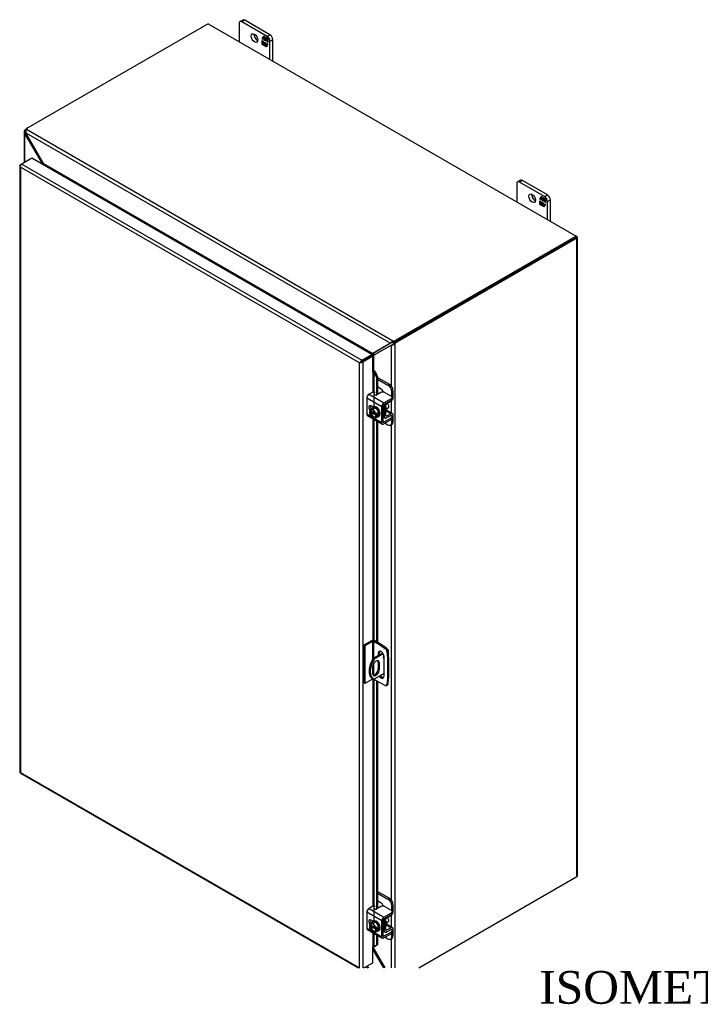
# Model space of a CAD drawing. Header units: inches. Extents: x 6 to 234, y 0 to 156.
# Tile 7 of 8: x 171 to 202, y 110 to 156. Entities that reach past the tile are written whole.
import ezdxf
from ezdxf.enums import TextEntityAlignment as Align

# ---------------------------------------------------------------- set-up
doc = ezdxf.new("R2010")
doc.units = ezdxf.units.IN
doc.header["$MEASUREMENT"] = 0
for name, color, linetype in [('COM40153-1', 7, 'CONTINUOUS'), ('COM40153-2', 7, 'CONTINUOUS'), ('COM42667', 7, 'CONTINUOUS'), ('COM42780', 7, 'CONTINUOUS'), ('COM48460', 7, 'CONTINUOUS'), ('COM48509', 7, 'CONTINUOUS'), ('COM71780-20', 7, 'CONTINUOUS'), ('DEFAULT', 7, 'CONTINUOUS'), ('FET07710', 7, 'CONTINUOUS'), ('SCC19011', 7, 'CONTINUOUS'), ('WAF25035', 7, 'CONTINUOUS')]:
    doc.layers.add(name, color=color, linetype=linetype)
doc.styles.add('SEACAD_TIMES_NEW_ROMAN', font='times.ttf')

msp = doc.modelspace()

# ---------------------------------------------------------------- linework, layer by layer
at = {"layer": 'COM40153-1', "color": 7}
for p, q in [((187.871, 126.594), (187.425, 126.337)), ((187.898, 126.551), (187.476, 126.307)), ((188.087, 126.767), (188.104, 126.758)), ((188.135, 126.408), (188.135, 126.714)), ((187.425, 126.337), (187.476, 126.307)), ((187.665, 126.164), (187.716, 126.135)), ((187.665, 126.164), (187.665, 125.868)), ((187.716, 125.839), (187.716, 126.135)), ((187.407, 125.957), (187.407, 125.66)), ((187.93, 125.651), (187.476, 125.389)), ((187.665, 125.868), (187.716, 125.839)), ((187.4, 125.43), (187.451, 125.401))]:
    msp.add_line(p, q, dxfattribs=at)
for centre, major_axis, start_param, end_param in [((187.937, 126.421), (-0.0312, -0.0541), 4.139289, 6.283185), ((187.886, 126.45), (0.0313, 0.0541), 4.093609, 5.210881), ((188.027, 126.714), (-0.108, 0), 2.529725, 3.926991), ((187.775, 126.08), (0.375, 0.65), 1.508132, 3.141593), ((187.826, 126.051), (0.375, 0.65), 1.508132, 3.204257), ((187.561, 126.046), (-0.109, -0.189), 2.356194, 5.497787), ((187.51, 126.075), (-0.109, -0.189), 2.356194, 2.906426), ((187.937, 126.421), (-0.0312, -0.0541), 0, 0.63978), ((187.561, 125.749), (0.109, 0.189), 2.356194, 5.497787), ((187.51, 125.779), (0.109, 0.189), 3.37676, 5.497787)]:
    msp.add_ellipse(centre, major_axis=major_axis, ratio=0.57735, start_param=start_param, end_param=end_param, dxfattribs=at)
at = {"layer": 'COM40153-2', "color": 7}
for p, q in [((187.352, 127.155), (187.004, 126.954)), ((187.004, 126.954), (187.004, 125.219)), ((187.055, 126.924), (187.004, 126.954)), ((187.403, 127.125), (187.055, 126.924)), ((187.055, 126.924), (187.055, 125.189)), ((187.403, 127.125), (187.403, 126.301)), ((187.454, 127.125), (187.454, 126.354)), ((187.747, 126.956), (187.454, 127.125)), ((187.798, 126.985), (187.505, 127.155)), ((187.747, 126.956), (187.798, 126.985)), ((187.747, 126.956), (187.984, 126.796)), ((188.035, 126.825), (187.798, 126.985)), ((187.665, 126.585), (187.716, 126.614)), ((187.665, 126.585), (187.665, 126.476)), ((187.716, 126.505), (187.716, 126.614)), ((187.984, 126.796), (188.035, 126.825)), ((188.115, 126.686), (188.064, 126.656)), ((188.064, 126.656), (188.085, 126.372)), ((188.136, 126.401), (188.115, 126.686)), ((187.454, 126.112), (187.454, 125.58)), ((187.93, 125.534), (187.93, 126.432)), ((188.085, 126.372), (188.136, 126.401)), ((188.085, 126.372), (188.085, 125.416)), ((188.136, 126.401), (188.136, 125.445)), ((187.055, 125.189), (187.004, 125.219)), ((187.403, 125.39), (187.055, 125.189)), ((187.403, 125.429), (187.403, 125.39)), ((187.454, 125.4), (187.454, 125.39)), ((187.747, 125.221), (187.454, 125.39)), ((187.984, 125.108), (187.747, 125.221)), ((188.039, 125.106), (188.089, 125.136)), ((188.085, 125.416), (188.064, 125.155)), ((188.064, 125.155), (188.115, 125.184)), ((188.085, 125.416), (188.136, 125.445)), ((188.115, 125.184), (188.136, 125.445))]:
    msp.add_line(p, q, dxfattribs=at)
for centre, major_axis, start_param, end_param in [((187.429, 127.111), (-0.108, 0), 3.926991, 5.497787), ((187.429, 127.111), (-0.036, 0), 3.926991, 5.497787), ((187.798, 126.508), (0.094, -0.162), 0.785398, 3.926991), ((187.849, 126.538), (0.094, -0.162), 3.416574, 3.926991), ((187.976, 126.698), (0.063, -0.108), 0.872665, 2.268928), ((188.027, 126.728), (-0.063, 0.108), 4.014257, 5.410521), ((187.849, 125.64), (-0.094, 0.162), 1.73559, 2.866611), ((187.429, 125.376), (0.036, 0), 0.785398, 2.356194), ((187.798, 125.61), (-0.094, 0.162), 1.73559, 3.926991), ((187.976, 125.214), (-0.063, 0.108), 2.443461, 3.839724), ((188.027, 125.244), (-0.063, 0.108), 3.141593, 3.839724)]:
    msp.add_ellipse(centre, major_axis=major_axis, ratio=0.57735, start_param=start_param, end_param=end_param, dxfattribs=at)
at = {"layer": 'COM42667', "color": 7}
for p, q in [((187.827, 137.888), (187.141, 138.284)), ((187.141, 138.284), (187.141, 137.556)), ((187.422, 138.564), (187.242, 138.459)), ((187.242, 138.459), (187.928, 138.063)), ((187.784, 138.541), (187.6, 138.435)), ((187.928, 138.063), (188.269, 138.26)), ((187.928, 137.986), (188.269, 138.183)), ((188.269, 138.362), (187.96, 138.541)), ((188.269, 138.183), (188.269, 138.26)), ((188.305, 138.234), (188.305, 138.311)), ((187.429, 137.868), (187.335, 137.923)), ((187.827, 137.16), (187.827, 137.888)), ((187.894, 137.199), (187.894, 137.927)), ((187.141, 137.556), (187.395, 137.409)), ((187.17, 137.491), (187.856, 137.095)), ((187.444, 137.381), (187.827, 137.16)), ((188.269, 137.377), (187.928, 137.18)), ((188.269, 137.299), (187.928, 137.102)), ((188.253, 137.488), (188.269, 137.479)), ((188.269, 137.299), (188.269, 137.377)), ((188.305, 137.35), (188.305, 137.428)), ((187.928, 137.18), (187.894, 137.199)), ((187.827, 114.311), (187.141, 114.707)), ((187.141, 114.707), (187.141, 113.979)), ((187.422, 114.987), (187.242, 114.882)), ((187.242, 114.882), (187.928, 114.486)), ((187.784, 114.963), (187.6, 114.857)), ((188.269, 114.785), (187.96, 114.963)), ((188.305, 114.657), (188.305, 114.734)), ((187.429, 114.291), (187.335, 114.346)), ((187.827, 113.583), (187.827, 114.311)), ((187.894, 113.622), (187.894, 114.35)), ((187.928, 114.486), (188.269, 114.683)), ((187.928, 114.409), (188.269, 114.606)), ((188.269, 114.606), (188.269, 114.683)), ((187.141, 113.979), (187.395, 113.832)), ((187.17, 113.914), (187.856, 113.518)), ((187.444, 113.804), (187.827, 113.583)), ((188.269, 113.799), (187.928, 113.602)), ((188.253, 113.911), (188.269, 113.901)), ((188.269, 113.722), (188.269, 113.799)), ((188.305, 113.773), (188.305, 113.85)), ((187.928, 113.602), (187.894, 113.622)), ((188.269, 113.722), (187.928, 113.525))]:
    msp.add_line(p, q, dxfattribs=at)
for centre, major_axis, start_param, end_param in [((187.242, 138.343), (-0.072, -0.124), 3.926991, 5.497787), ((187.465, 138.539), (-0.06, 0), 3.141593, 5.497787), ((187.558, 138.459), (0.06, 0), 2.929457, 5.497787), ((187.872, 138.489), (0.125, 0), 0.785398, 2.356194), ((188.18, 138.311), (-0.125, 0), 2.356194, 3.926991), ((188.18, 138.234), (-0.125, 0), 2.356194, 3.141593), ((187.335, 137.808), (0.07, -0.122), 2.356194, 4.826451), ((187.402, 137.847), (0.07, -0.122), 3.6401, 4.826451), ((187.928, 137.947), (0.072, 0.124), 0.785398, 2.356194), ((187.928, 137.947), (0.024, 0.0416), 0.785398, 2.356194), ((187.242, 137.615), (0.072, 0.124), 2.356194, 3.141593), ((188.18, 137.428), (-0.125, 0), 2.356194, 3.926991), ((188.18, 137.35), (-0.125, 0), 2.356194, 3.141593), ((187.928, 137.219), (0.071, 0.124), 2.356194, 3.926991), ((187.928, 137.219), (0.024, 0.0416), 2.356194, 3.926991), ((187.242, 114.765), (-0.072, -0.124), 3.926991, 5.497787), ((187.465, 114.962), (-0.06, 0), 3.141593, 5.497787), ((187.558, 114.882), (0.06, 0), 2.929457, 5.497787), ((187.872, 114.912), (0.125, 0), 0.785398, 2.356194), ((188.18, 114.734), (-0.125, 0), 2.356194, 3.926991), ((187.335, 114.231), (0.07, -0.122), 2.356194, 4.826451), ((187.402, 114.27), (0.07, -0.122), 3.6401, 4.826451), ((187.928, 114.369), (0.072, 0.124), 0.785398, 2.356194), ((187.928, 114.369), (0.024, 0.0416), 0.785398, 2.356194), ((188.18, 114.657), (-0.125, 0), 2.356194, 3.141593), ((187.242, 114.038), (0.072, 0.124), 2.356194, 3.141593), ((188.18, 113.85), (-0.125, 0), 2.356194, 3.926991), ((187.928, 113.642), (0.071, 0.124), 2.356194, 3.926991), ((187.928, 113.642), (0.024, 0.0416), 2.356194, 3.926991), ((188.18, 113.773), (-0.125, 0), 2.356194, 3.141593)]:
    msp.add_ellipse(centre, major_axis=major_axis, ratio=0.57735, start_param=start_param, end_param=end_param, dxfattribs=at)
at = {"layer": 'COM42780', "color": 7}
for p, q in [((187.638, 139.234), (188.178, 138.923)), ((187.638, 139.157), (188.11, 138.884)), ((187.757, 138.731), (187.638, 138.8)), ((188.11, 138.884), (188.178, 138.923)), ((188.354, 138.616), (188.287, 138.578)), ((188.287, 138.349), (188.287, 138.578)), ((188.354, 138.312), (188.354, 138.616)), ((187.898, 137.949), (187.95, 137.919)), ((187.95, 137.434), (187.95, 137.919)), ((188.017, 137.473), (188.017, 137.958)), ((188.325, 137.573), (188.04, 137.737)), ((188.05, 138.016), (188.255, 138.138)), ((187.894, 137.466), (187.95, 137.434)), ((187.894, 137.418), (187.98, 137.368)), ((188.017, 137.472), (188.05, 137.453)), ((188.022, 137.701), (188.255, 137.567)), ((188.254, 137.489), (188.049, 137.375)), ((188.255, 137.567), (188.05, 137.453)), ((188.253, 137.488), (188.287, 137.469)), ((188.287, 137.465), (188.287, 137.469)), ((188.287, 137.165), (188.287, 137.312)), ((188.354, 137.203), (188.354, 137.507)), ((187.985, 137.135), (188.11, 137.063)), ((188.235, 137.05), (188.303, 137.089)), ((188.287, 137.165), (188.354, 137.203)), ((187.638, 115.657), (188.178, 115.345)), ((187.638, 115.58), (188.11, 115.307)), ((187.757, 115.154), (187.638, 115.223)), ((188.11, 115.307), (188.178, 115.345)), ((188.354, 115.039), (188.287, 115)), ((188.287, 114.772), (188.287, 115)), ((188.354, 114.735), (188.354, 115.039)), ((187.898, 114.372), (187.95, 114.342)), ((187.95, 113.857), (187.95, 114.342)), ((188.017, 113.896), (188.017, 114.38)), ((188.05, 114.439), (188.255, 114.561)), ((187.894, 113.889), (187.95, 113.857)), ((187.894, 113.841), (187.98, 113.791)), ((188.017, 113.895), (188.05, 113.876)), ((188.022, 114.124), (188.255, 113.99)), ((188.325, 113.996), (188.04, 114.16)), ((188.254, 113.911), (188.049, 113.797)), ((188.255, 113.99), (188.05, 113.876)), ((188.253, 113.911), (188.287, 113.891)), ((188.287, 113.888), (188.287, 113.891)), ((188.354, 113.626), (188.354, 113.93)), ((187.985, 113.558), (188.11, 113.485)), ((188.235, 113.473), (188.303, 113.512)), ((188.287, 113.587), (188.287, 113.735)), ((188.287, 113.587), (188.354, 113.626))]:
    msp.add_line(p, q, dxfattribs=at)
for centre, major_axis, start_param, end_param in [((187.757, 138.527), (0.125, -0.217), 1.392108, 2.356194), ((188.11, 138.68), (0.125, -0.217), 0.785398, 2.356194), ((188.178, 138.718), (-0.125, 0.217), 3.926991, 5.497787), ((188.253, 138.254), (-0.071, -0.124), 0.802851, 2.356194), ((188.051, 137.977), (-0.072, -0.124), 4.744903, 5.497787), ((188.051, 137.977), (-0.024, -0.0416), 3.944444, 5.497787), ((187.907, 137.856), (0.097, -0.169), 0.133398, 1.437398), ((188.051, 137.492), (0.071, 0.124), 2.356194, 3.909538), ((188.051, 137.492), (0.024, 0.0416), 2.356194, 3.909538), ((188.253, 137.449), (-0.024, -0.0416), 2.356194, 3.909538), ((188.253, 137.449), (-0.071, -0.124), 2.356194, 3.909538), ((188.11, 137.267), (-0.125, 0.217), 2.356194, 3.926991), ((188.178, 137.305), (-0.125, 0.217), 3.141593, 3.926991), ((187.757, 114.95), (0.125, -0.217), 1.392108, 2.356194), ((188.11, 115.103), (0.125, -0.217), 0.785398, 2.356194), ((188.178, 115.141), (-0.125, 0.217), 3.926991, 5.497787), ((188.253, 114.677), (-0.071, -0.124), 0.802851, 2.356194), ((188.051, 114.4), (-0.072, -0.124), 4.744903, 5.497787), ((188.051, 114.4), (-0.024, -0.0416), 3.944444, 5.497787), ((187.907, 114.279), (0.097, -0.169), 0.133398, 1.437398), ((188.051, 113.915), (0.072, 0.124), 2.356194, 3.909538), ((188.051, 113.915), (0.024, 0.0416), 2.356194, 3.909538), ((188.253, 113.872), (-0.024, -0.0416), 2.356194, 3.909538), ((188.253, 113.872), (-0.071, -0.124), 2.356194, 3.909538), ((188.11, 113.69), (-0.125, 0.217), 2.356194, 3.926991), ((188.178, 113.728), (-0.125, 0.217), 3.141593, 3.926991)]:
    msp.add_ellipse(centre, major_axis=major_axis, ratio=0.57735, start_param=start_param, end_param=end_param, dxfattribs=at)
at = {"layer": 'COM48460', "color": 7}
for p, q in [((171.431, 150.506), (171.431, 149.084)), ((171.504, 150.493), (171.433, 150.484)), ((171.513, 150.547), (171.462, 150.576)), ((171.511, 150.454), (171.462, 150.426)), ((171.462, 149.102), (171.462, 150.426)), ((172.282, 149.015), (171.462, 150.426)), ((171.513, 150.456), (171.504, 150.493)), ((171.546, 150.648), (171.597, 150.678)), ((171.546, 150.648), (171.553, 150.644)), ((172.282, 149.015), (172.324, 149.039)), ((172.282, 149.003), (172.282, 149.015)), ((196.715, 145.642), (188.466, 140.88)), ((196.766, 145.613), (188.516, 140.85)), ((196.766, 145.701), (196.74, 145.716)), ((196.766, 116.337), (196.766, 145.613)), ((196.797, 116.381), (196.797, 145.657)), ((188.28, 140.716), (187.461, 140.252)), ((187.512, 140.281), (188.314, 140.736)), ((188.311, 140.734), (188.28, 140.716)), ((188.28, 138.825), (188.28, 140.716)), ((188.349, 140.767), (188.334, 140.726)), ((188.338, 140.754), (188.349, 140.767)), ((188.382, 140.807), (188.433, 140.778)), ((188.433, 140.778), (188.433, 112.153)), ((188.466, 140.88), (188.516, 140.85)), ((187.395, 140.219), (187.383, 140.231)), ((187.461, 140.252), (187.512, 140.281)), ((187.461, 139.534), (187.461, 140.252)), ((188.28, 137.599), (188.28, 138.157)), ((188.28, 115.248), (188.28, 137.076)), ((189.519, 112.153), (196.766, 116.337)), ((188.28, 114.021), (188.28, 114.58)), ((188.28, 112.153), (188.28, 113.499)), ((187.461, 113.023), (187.461, 113.117)), ((187.461, 113.023), (187.966, 112.153))]:
    msp.add_line(p, q, dxfattribs=at)
for centre, radius, start, end in [((171.524, 150.506), 0.0932, 131.1998, 193.8127), ((171.564, 150.514), 0.134, 192.9737, 220.7862), ((171.584, 150.506), 0.0816, 150.132, 189.5302), ((172.162, 148.964), 0.131, 16.8822, 23.1133), ((172.246, 148.964), 0.119, 359.7358, 9.8627), ((188.27, 140.921), 0.205, 272.9287, 288.1405), ((188.264, 140.825), 0.102, 296.9678, 317.8265), ((188.264, 140.981), 0.264, 285.2655, 309.7555), ((188.104, 141.001), 0.339, 316.3207, 325.1947), ((187.527, 140.052), 0.229, 93.7503, 128.6863), ((187.703, 140.025), 0.332, 136.8928, 149.1996), ((187.251, 112.929), 0.229, 24.1488, 38.9687)]:
    msp.add_arc(centre, radius, start, end, dxfattribs=at)
for centre, major_axis, start_param, end_param in [((171.546, 150.444), (0.125, 0.217), 0.785398, 1.276789), ((196.689, 145.657), (-0.108, 0), 2.356194, 3.926991), ((188.466, 140.676), (0.125, 0.217), 0.785398, 1.276789), ((188.516, 140.646), (0.125, 0.217), 0.785398, 1.276789), ((187.435, 140.177), (-0.108, 0), -1.068499, -1.002311), ((196.689, 116.381), (-0.108, 0), 2.356194, 3.141593)]:
    msp.add_ellipse(centre, major_axis=major_axis, ratio=0.57735, start_param=start_param, end_param=end_param, dxfattribs=at)
at = {"layer": 'COM48509', "color": 7}
for p, q in [((179.871, 155.455), (171.597, 150.678)), ((179.871, 155.455), (196.74, 145.716)), ((171.511, 150.454), (188.231, 140.801)), ((172.324, 149.039), (171.511, 150.454)), ((171.534, 150.618), (188.361, 140.903)), ((172.324, 149.039), (187.419, 140.324)), ((172.349, 148.964), (172.35, 148.965)), ((172.35, 148.965), (187.341, 140.31)), ((172.351, 148.987), (172.357, 148.97)), ((196.74, 145.716), (188.466, 140.939)), ((196.74, 145.657), (188.466, 140.88)), ((196.74, 145.657), (196.74, 145.716)), ((188.361, 140.844), (188.361, 140.903)), ((188.466, 140.88), (188.466, 140.939)), ((188.231, 140.801), (187.419, 140.324)), ((188.265, 140.82), (187.47, 140.353)), ((188.262, 140.819), (188.231, 140.801)), ((188.309, 140.835), (188.267, 140.842)), ((188.309, 140.835), (188.293, 140.832)), ((187.341, 140.31), (187.34, 140.309)), ((187.348, 140.315), (187.352, 140.302)), ((187.419, 140.324), (187.47, 140.353)), ((187.425, 113.002), (187.461, 113.023)), ((187.425, 112.989), (187.905, 112.153)), ((187.097, 112.202), (187.182, 112.153)), ((187.246, 112.153), (187.129, 112.22))]:
    msp.add_line(p, q, dxfattribs=at)
for centre, radius, start, end in [((171.643, 150.525), 0.143, 139.6209, 181.0834), ((171.697, 150.52), 0.197, 179.2031, 199.3343), ((172.132, 148.902), 0.236, 16.8241, 35.5773), ((188.454, 140.652), 0.267, 110.3668, 134.6121), ((188.403, 140.69), 0.205, 131.8595, 147.0713), ((188.317, 140.733), 0.102, 102.1735, 123.0323), ((187.338, 140.692), 0.377, 271.5345, 282.3731), ((187.279, 140.481), 0.229, 296.253, 326.2497), ((187.357, 112.993), 0.119, 48.6447, 60.2642)]:
    msp.add_arc(centre, radius, start, end, dxfattribs=at)
for centre, major_axis, start_param, end_param in [((171.774, 150.576), (-0.25, 0), 5.497787, 5.989178), ((172.35, 148.994), (-0.018, -0.0312), 0.785398, 1.068499), ((188.289, 141.041), (0.25, 0), 5.006396, 5.497787), ((188.289, 140.982), (0.25, 0), 5.006396, 5.497787), ((187.341, 140.339), (-0.018, -0.0312), 0.785398, 1.068499)]:
    msp.add_ellipse(centre, major_axis=major_axis, ratio=0.57735, start_param=start_param, end_param=end_param, dxfattribs=at)
msp.add_open_spline([(188.361, 140.844), (188.36, 140.844), (188.357, 140.843), (188.352, 140.843), (188.348, 140.842), (188.344, 140.842), (188.339, 140.841), (188.334, 140.84), (188.328, 140.839), (188.322, 140.838), (188.315, 140.836), (188.311, 140.836), (188.309, 140.835)], degree=3, knots=[0, 0, 0, 0, 0.078044, 0.157022, 0.236947, 0.317833, 0.399688, 0.482519, 0.608583, 0.736857, 0.867336, 1, 1, 1, 1], dxfattribs=at)
at = {"layer": 'COM71780-20', "color": 7}
for p, q in [((171.269, 148.991), (171.32, 149.02)), ((171.786, 149.289), (171.32, 149.02)), ((171.32, 149.02), (186.908, 140.021)), ((187.374, 140.29), (171.786, 149.289)), ((171.238, 148.947), (171.238, 121.136)), ((171.248, 148.92), (171.248, 148.92)), ((186.806, 139.903), (171.269, 148.873)), ((171.269, 148.873), (171.269, 121.121)), ((186.908, 140.021), (187.374, 140.29)), ((186.908, 139.962), (187.374, 140.231)), ((187.374, 140.231), (186.908, 139.962)), ((187.425, 140.202), (186.959, 139.933)), ((187.374, 140.29), (187.374, 140.231)), ((187.425, 140.202), (187.374, 140.231)), ((187.425, 139.487), (187.425, 140.202)), ((186.857, 139.933), (186.806, 139.903)), ((186.806, 112.153), (186.806, 139.903)), ((186.836, 139.921), (186.908, 139.962)), ((186.836, 139.92), (186.908, 139.962)), ((186.959, 139.933), (186.959, 112.153)), ((187.453, 139.493), (187.46, 139.535)), ((187.425, 139.487), (187.425, 138.565)), ((187.48, 139.455), (187.539, 139.479)), ((187.48, 139.455), (187.579, 139.233)), ((187.48, 137.893), (187.48, 139.455)), ((187.539, 139.479), (187.638, 139.257)), ((187.638, 139.257), (187.579, 139.233)), ((187.579, 139.233), (187.579, 138.427)), ((187.638, 139.257), (187.638, 138.456)), ((187.425, 137.871), (187.425, 137.866)), ((187.425, 137.344), (187.425, 127.173)), ((187.48, 127.166), (187.48, 137.312)), ((187.579, 137.255), (187.579, 127.112)), ((187.638, 137.221), (187.638, 127.078)), ((187.425, 125.396), (187.425, 114.988)), ((187.48, 114.316), (187.48, 125.375)), ((187.579, 125.318), (187.579, 114.849)), ((187.638, 125.284), (187.638, 114.879)), ((171.266, 121.087), (186.74, 112.153)), ((171.269, 121.121), (186.804, 112.153)), ((187.425, 114.294), (187.425, 114.289)), ((187.425, 113.767), (187.425, 113.106)), ((187.48, 113.132), (187.48, 113.735)), ((187.579, 113.678), (187.579, 113.191)), ((187.638, 113.644), (187.638, 113.215)), ((187.425, 112.391), (187.425, 113.106)), ((187.579, 113.191), (187.48, 113.132)), ((187.48, 113.132), (187.539, 113.156)), ((187.638, 113.215), (187.539, 113.156)), ((187.638, 113.215), (187.579, 113.191)), ((187.012, 112.153), (187.425, 112.391))]:
    msp.add_line(p, q, dxfattribs=at)
for centre, radius, start, end in [((187.407, 139.375), 0.169, 38.3968, 71.6578), ((187.375, 139.41), 0.114, 23.2734, 46.5882), ((187.727, 112.781), 0.429, 125.2045, 129.639), ((187.524, 113.055), 0.088, 117.4412, 127.5015)]:
    msp.add_arc(centre, radius, start, end, dxfattribs=at)
for centre, major_axis, ratio, start_param, end_param in [((171.32, 148.932), (0.054, 0.0935), 0.57735, 0.785398, 2.016358), ((171.346, 148.947), (0.108, 0), 0.57735, 2.356194, 3.587154), ((171.346, 148.917), (-0.076, 0.132), 0.577982, 1.231508, 1.571345), ((171.346, 148.917), (-0.076, 0.132), 0.577982, 1.230411, 1.570248), ((186.908, 139.933), (0.054, 0.0935), 0.57735, 0.785398, 2.016358), ((186.882, 139.947), (-0.108, -0.062), 0.000948, -1.124689, -0.784852), ((186.882, 139.947), (-0.108, -0.062), 0.000948, 0.784852, 1.124689), ((186.882, 139.977), (0.108, 0), 0.57735, 4.266828, 5.497787), ((186.882, 139.947), (0.036, 0.0208), 0.000948, 0.785944, 2.356741), ((186.882, 139.947), (0.036, 0.0207), 0.000948, 3.926445, 5.497241), ((187.45, 139.473), (0.108, 0), 0.57735, 1.48353, 1.808737), ((187.45, 139.473), (0.036, 0), 0.57735, 1.48353, 2.356194), ((171.346, 121.136), (0.108, 0), 0.57735, 3.141593, 3.587154), ((171.346, 121.166), (-0.108, -0.062), 0.000948, 0.445015, 0.784852), ((171.346, 121.166), (-0.108, -0.062), 0.000948, -0.784852, -0.445015), ((171.32, 121.18), (0.054, 0.0935), 0.57735, 2.696031, 3.141593), ((187.45, 113.091), (-0.036, 0), 0.57735, 4.625123, 5.497787)]:
    msp.add_ellipse(centre, major_axis=major_axis, ratio=ratio, start_param=start_param, end_param=end_param, dxfattribs=at)
at = {"layer": 'FET07710', "color": 7}
for p, q in [((181.286, 155.463), (181.286, 154.639)), ((181.457, 155.625), (181.324, 155.549)), ((181.55, 155.616), (181.418, 155.539)), ((182.567, 154.876), (181.418, 155.539)), ((182.699, 154.952), (181.55, 155.616)), ((182.567, 154.876), (182.699, 154.952)), ((182.339, 154.759), (182.426, 154.882)), ((182.353, 154.767), (182.339, 154.759)), ((182.385, 154.732), (182.339, 154.759)), ((182.339, 154.506), (182.339, 154.679)), ((182.339, 154.679), (182.385, 154.653)), ((182.353, 154.514), (182.339, 154.506)), ((182.416, 154.461), (182.339, 154.506)), ((182.353, 154.767), (182.385, 154.812)), ((182.385, 154.749), (182.353, 154.767)), ((182.353, 154.514), (182.353, 154.671)), ((182.424, 154.473), (182.353, 154.514)), ((182.399, 154.827), (182.385, 154.819)), ((182.454, 154.779), (182.385, 154.819)), ((182.385, 154.819), (182.385, 154.732)), ((182.385, 154.653), (182.385, 154.566)), ((182.385, 154.566), (182.454, 154.526)), ((182.393, 154.824), (182.432, 154.878)), ((182.468, 154.787), (182.399, 154.827)), ((182.448, 154.506), (182.416, 154.461)), ((182.426, 154.882), (182.503, 154.837)), ((182.462, 154.515), (182.448, 154.506)), ((182.448, 154.443), (182.448, 154.506)), ((182.462, 154.451), (182.448, 154.443)), ((182.525, 154.398), (182.448, 154.443)), ((182.468, 154.787), (182.454, 154.779)), ((182.454, 154.692), (182.454, 154.779)), ((182.468, 154.7), (182.454, 154.692)), ((182.496, 154.668), (182.454, 154.692)), ((182.454, 154.526), (182.454, 154.613)), ((182.454, 154.613), (182.496, 154.588)), ((182.468, 154.534), (182.454, 154.526)), ((182.462, 154.451), (182.462, 154.515)), ((182.533, 154.41), (182.462, 154.451)), ((182.468, 154.7), (182.468, 154.787)), ((182.496, 154.684), (182.468, 154.7)), ((182.468, 154.534), (182.468, 154.604)), ((182.51, 154.762), (182.496, 154.754)), ((182.566, 154.714), (182.496, 154.754)), ((182.496, 154.754), (182.496, 154.668)), ((182.496, 154.588), (182.496, 154.502)), ((182.496, 154.502), (182.566, 154.462)), ((182.503, 154.837), (182.503, 154.774)), ((182.503, 154.774), (182.534, 154.819)), ((182.517, 154.782), (182.503, 154.774)), ((182.58, 154.722), (182.51, 154.762)), ((182.517, 154.782), (182.54, 154.816)), ((182.611, 154.522), (182.525, 154.398)), ((182.534, 154.819), (182.611, 154.775)), ((182.58, 154.722), (182.566, 154.714)), ((182.566, 154.628), (182.566, 154.714)), ((182.58, 154.636), (182.566, 154.628)), ((182.611, 154.601), (182.566, 154.628)), ((182.566, 154.462), (182.566, 154.548)), ((182.566, 154.548), (182.611, 154.522)), ((182.571, 154.465), (182.566, 154.462)), ((182.58, 154.636), (182.58, 154.722)), ((182.611, 154.618), (182.58, 154.636)), ((182.58, 154.477), (182.58, 154.54)), ((182.611, 154.775), (182.611, 154.601)), ((182.832, 154.723), (182.7, 154.646)), ((182.7, 153.822), (182.7, 154.646)), ((182.832, 153.746), (182.832, 154.723)), ((194.014, 148.114), (194.014, 147.29)), ((194.185, 148.277), (194.052, 148.2)), ((194.278, 148.267), (194.146, 148.191)), ((195.295, 147.528), (194.146, 148.191)), ((195.427, 147.604), (194.278, 148.267)), ((195.067, 147.41), (195.154, 147.533)), ((195.081, 147.418), (195.067, 147.41)), ((195.113, 147.384), (195.067, 147.41)), ((195.067, 147.157), (195.067, 147.331)), ((195.067, 147.331), (195.113, 147.304)), ((195.081, 147.418), (195.113, 147.463)), ((195.113, 147.4), (195.081, 147.418)), ((195.081, 147.165), (195.081, 147.322)), ((195.127, 147.478), (195.113, 147.47)), ((195.182, 147.43), (195.113, 147.47)), ((195.113, 147.47), (195.113, 147.384)), ((195.113, 147.304), (195.113, 147.218)), ((195.113, 147.218), (195.182, 147.178)), ((195.121, 147.475), (195.16, 147.53)), ((195.196, 147.438), (195.127, 147.478)), ((195.154, 147.533), (195.231, 147.489)), ((195.196, 147.438), (195.182, 147.43)), ((195.182, 147.344), (195.182, 147.43)), ((195.196, 147.352), (195.182, 147.344)), ((195.224, 147.319), (195.182, 147.344)), ((195.182, 147.178), (195.182, 147.264)), ((195.182, 147.264), (195.224, 147.24)), ((195.196, 147.352), (195.196, 147.438)), ((195.224, 147.336), (195.196, 147.352)), ((195.196, 147.186), (195.196, 147.256)), ((195.238, 147.414), (195.224, 147.406)), ((195.294, 147.366), (195.224, 147.406)), ((195.224, 147.406), (195.224, 147.319)), ((195.224, 147.24), (195.224, 147.153)), ((195.231, 147.489), (195.231, 147.425)), ((195.231, 147.425), (195.262, 147.471)), ((195.245, 147.434), (195.231, 147.425)), ((195.308, 147.374), (195.238, 147.414)), ((195.245, 147.434), (195.268, 147.467)), ((195.262, 147.471), (195.339, 147.426)), ((195.308, 147.374), (195.294, 147.366)), ((195.294, 147.279), (195.294, 147.366)), ((195.308, 147.287), (195.294, 147.279)), ((195.339, 147.253), (195.294, 147.279)), ((195.295, 147.528), (195.427, 147.604)), ((195.308, 147.287), (195.308, 147.374)), ((195.339, 147.269), (195.308, 147.287)), ((195.339, 147.426), (195.339, 147.253)), ((195.56, 147.374), (195.428, 147.298)), ((195.428, 146.474), (195.428, 147.298)), ((195.56, 146.397), (195.56, 147.374)), ((195.081, 147.165), (195.067, 147.157)), ((195.144, 147.113), (195.067, 147.157)), ((195.152, 147.124), (195.081, 147.165)), ((195.176, 147.158), (195.144, 147.113)), ((195.19, 147.166), (195.176, 147.158)), ((195.176, 147.095), (195.176, 147.158)), ((195.19, 147.103), (195.176, 147.095)), ((195.253, 147.05), (195.176, 147.095)), ((195.196, 147.186), (195.182, 147.178)), ((195.19, 147.103), (195.19, 147.166)), ((195.261, 147.062), (195.19, 147.103)), ((195.224, 147.153), (195.294, 147.113)), ((195.339, 147.173), (195.253, 147.05)), ((195.294, 147.113), (195.294, 147.2)), ((195.294, 147.2), (195.339, 147.173)), ((195.299, 147.116), (195.294, 147.113)), ((195.308, 147.128), (195.308, 147.191))]:
    msp.add_line(p, q, dxfattribs=at)
for centre, major_axis, start_param, end_param in [((181.418, 155.386), (0.094, -0.162), 2.356194, 3.926991), ((181.55, 155.463), (0.094, -0.162), 2.356194, 3.141593), ((182.125, 154.876), (-0.109, 0.189), 0.649107, 2.492486), ((182.699, 154.799), (-0.094, 0.162), 3.926991, 5.497787), ((182.567, 154.723), (0.094, -0.162), 0.785398, 2.356194), ((194.146, 148.038), (0.094, -0.162), 2.356194, 3.926991), ((194.278, 148.114), (0.094, -0.162), 2.356194, 3.141593), ((194.853, 147.527), (-0.109, 0.189), 0.649107, 2.492486), ((195.295, 147.374), (0.094, -0.162), 0.785398, 2.356194), ((195.427, 147.451), (-0.094, 0.162), 3.926991, 5.497787)]:
    msp.add_ellipse(centre, major_axis=major_axis, ratio=0.57735, start_param=start_param, end_param=end_param, dxfattribs=at)
for centre in [(181.993, 154.799), (194.721, 147.451)]:
    msp.add_ellipse(centre, major_axis=(-0.109, 0.189), ratio=0.57735, dxfattribs=at)
at = {"layer": 'SCC19011', "color": 7}
for p, q in [((187.268, 137.751), (187.396, 137.825)), ((187.42, 137.771), (187.268, 137.751)), ((187.268, 137.751), (187.268, 137.69)), ((187.548, 137.845), (187.396, 137.825)), ((187.42, 137.771), (187.548, 137.845)), ((187.572, 137.576), (187.42, 137.771)), ((187.7, 137.65), (187.548, 137.845)), ((188.045, 137.794), (188.127, 137.842)), ((187.282, 137.682), (187.268, 137.69)), ((187.335, 137.673), (187.268, 137.635)), ((187.268, 137.635), (187.268, 137.573)), ((187.268, 137.635), (187.282, 137.626)), ((187.268, 137.573), (187.42, 137.378)), ((187.318, 137.694), (187.297, 137.682)), ((187.297, 137.626), (187.318, 137.638)), ((187.552, 137.559), (187.318, 137.694)), ((187.318, 137.638), (187.579, 137.488)), ((187.335, 137.684), (187.335, 137.673)), ((187.335, 137.673), (187.555, 137.547)), ((187.42, 137.378), (187.572, 137.398)), ((187.579, 137.488), (187.557, 137.476)), ((187.572, 137.515), (187.558, 137.523)), ((187.558, 137.467), (187.572, 137.459)), ((187.572, 137.576), (187.7, 137.65)), ((187.572, 137.515), (187.572, 137.576)), ((187.639, 137.553), (187.572, 137.515)), ((187.639, 137.498), (187.572, 137.459)), ((187.572, 137.398), (187.7, 137.472)), ((187.572, 137.398), (187.572, 137.459)), ((187.591, 137.526), (187.639, 137.498)), ((187.639, 137.498), (187.639, 137.553)), ((187.7, 137.472), (187.7, 137.65)), ((187.268, 114.174), (187.396, 114.248)), ((187.548, 114.268), (187.396, 114.248)), ((187.42, 114.194), (187.548, 114.268)), ((187.7, 114.072), (187.548, 114.268)), ((188.045, 114.217), (188.127, 114.264)), ((187.42, 114.194), (187.268, 114.174)), ((187.268, 114.174), (187.268, 114.113)), ((187.282, 114.105), (187.268, 114.113)), ((187.335, 114.096), (187.268, 114.057)), ((187.268, 114.057), (187.268, 113.996)), ((187.268, 114.057), (187.282, 114.049)), ((187.268, 113.996), (187.42, 113.801)), ((187.318, 114.117), (187.297, 114.104)), ((187.297, 114.049), (187.318, 114.061)), ((187.552, 113.982), (187.318, 114.117)), ((187.318, 114.061), (187.579, 113.911)), ((187.335, 114.107), (187.335, 114.096)), ((187.335, 114.096), (187.555, 113.969)), ((187.572, 113.998), (187.42, 114.194)), ((187.42, 113.801), (187.572, 113.821)), ((187.579, 113.911), (187.557, 113.898)), ((187.572, 113.937), (187.558, 113.946)), ((187.558, 113.89), (187.572, 113.882)), ((187.572, 113.998), (187.7, 114.072)), ((187.572, 113.937), (187.572, 113.998)), ((187.639, 113.976), (187.572, 113.937)), ((187.639, 113.921), (187.572, 113.882)), ((187.572, 113.821), (187.7, 113.895)), ((187.572, 113.821), (187.572, 113.882)), ((187.591, 113.948), (187.639, 113.921)), ((187.639, 113.921), (187.639, 113.976)), ((187.7, 113.895), (187.7, 114.072))]:
    msp.add_line(p, q, dxfattribs=at)
for centre, start, end in [((187.29, 137.696), 242.8525, 296.623), ((187.29, 137.64), 242.8527, 296.6228), ((187.29, 114.119), 242.8525, 296.623), ((187.29, 114.063), 242.8527, 296.6228)]:
    msp.add_arc(centre, 0.0158, start, end, dxfattribs=at)
for centre, major_axis, start_param, end_param in [((187.42, 137.575), (0.099, -0.171), 0.958412, 3.753977), ((187.427, 137.579), (0.094, -0.162), 0.96774, 3.744649), ((187.448, 137.591), (0.094, -0.162), 3.254972, 3.744649), ((188.066, 137.947), (0.061, -0.106), 0, 2.159159), ((187.42, 137.575), (-0.099, 0.171), 0.958412, 3.753977), ((187.427, 137.579), (-0.094, 0.162), 0.96774, 3.694684), ((187.448, 137.591), (-0.094, 0.162), 0.96774, 3.028213), ((188.066, 114.37), (0.061, -0.106), 0, 2.159159), ((187.42, 113.997), (0.099, -0.171), 0.958412, 3.753977), ((187.42, 113.997), (-0.099, 0.171), 0.958412, 3.753977), ((187.427, 114.001), (0.094, -0.162), 0.96774, 3.744649), ((187.427, 114.001), (-0.094, 0.162), 0.96774, 3.694684), ((187.448, 114.014), (0.094, -0.162), 3.254972, 3.744649), ((187.448, 114.014), (-0.094, 0.162), 0.96774, 3.028213)]:
    msp.add_ellipse(centre, major_axis=major_axis, ratio=0.57735, start_param=start_param, end_param=end_param, dxfattribs=at)
for points, knots in [([(187.558, 137.523), (187.556, 137.524), (187.555, 137.525), (187.554, 137.528), (187.555, 137.529), (187.556, 137.53)], [0, 0, 0, 0, 0.5, 0.5, 0.7956866, 0.7956866, 0.7956866, 0.7956866]), ([(187.557, 137.476), (187.556, 137.474), (187.554, 137.473), (187.555, 137.47), (187.556, 137.468), (187.558, 137.467)], [0, 0, 0, 0, 0.5, 0.5, 1, 1, 1, 1]), ([(187.558, 113.946), (187.556, 113.947), (187.555, 113.948), (187.554, 113.951), (187.555, 113.952), (187.556, 113.952)], [0, 0, 0, 0, 0.5, 0.5, 0.7956866, 0.7956866, 0.7956866, 0.7956866]), ([(187.557, 113.898), (187.556, 113.897), (187.554, 113.896), (187.555, 113.893), (187.556, 113.891), (187.558, 113.89)], [0, 0, 0, 0, 0.5, 0.5, 1, 1, 1, 1])]:
    msp.add_open_spline(points, degree=3, knots=knots, dxfattribs=at)
at = {"layer": 'WAF25035', "color": 7}
for p, q in [((187.455, 137.883), (187.423, 137.865)), ((187.673, 137.432), (187.705, 137.45)), ((187.455, 114.306), (187.423, 114.288)), ((187.673, 113.855), (187.705, 113.873))]:
    msp.add_line(p, q, dxfattribs=at)
for centre, start_param, end_param in [((187.548, 137.648), 0, 0.412589), ((187.548, 137.648), 2.729004, 6.283185), ((187.58, 137.667), 3.141593, 6.283185), ((187.548, 114.071), 0, 0.412589), ((187.548, 114.071), 2.729004, 6.283185), ((187.58, 114.09), 3.141593, 6.283185)]:
    msp.add_ellipse(centre, major_axis=(-0.125, 0.217), ratio=0.57735, start_param=start_param, end_param=end_param, dxfattribs=at)

# ---------------------------------------------------------------- texts
at = {"layer": 'DEFAULT', "color": 7, "style": 'SEACAD_TIMES_NEW_ROMAN'}
msp.add_text('ISOMETRIC VIEWS', height=1.5, dxfattribs=at).set_placement((195.05, 112.01), align=Align.TOP_LEFT)

doc.saveas('drawing.dxf')
